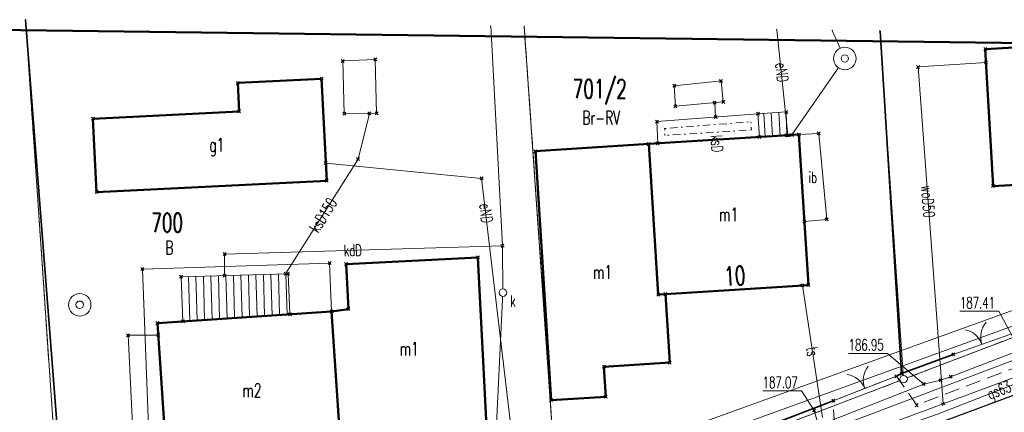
# Model space of a CAD drawing. Header units: metres. Extents: x 6498948 to 6499625, y 5676527 to 5676852.
# Tile 15 of 22: x 6499069 to 6499134, y 5676721 to 5676747. Entities that reach past the tile are written whole.
import ezdxf
from ezdxf.enums import TextEntityAlignment as Align

# ---------------------------------------------------------------- set-up
doc = ezdxf.new("R2010")
doc.units = ezdxf.units.M
for name, pattern in [('L_0_03', [1, 0.5, -0.5]), ('L_0_04', [1.5, 1, -0.5]), ('L_0_06', [2, 1.5, -0.5]), ('L_0_EE_00', [1, 0, -0.25, 0.5, -0.25])]:
    doc.linetypes.add(name, pattern=pattern)
doc.layers.get('0').update_dxf_attribs({"linetype": 'CONTINUOUS', "lineweight": 18})
doc.layers.add('Z-WTÓRNIK', color=7, linetype='CONTINUOUS', lineweight=18, true_color=0x7f868a)
doc.styles.get("Standard").update_dxf_attribs({"font": 'simplex.shx'})
doc.linetypes.add('L_0_15_SHX', pattern='A,0,-0.375,-0.75,-0.75,-0.75,-0.75,-0.75,[1,Mroczeń dz. 705_4 dcp.shx,S=0.05,R=0,X=0,Y=0],-0.75,-0.75,-0.75,-0.75,-0.375', length=7.5)

# ---------------------------------------------------------------- blocks, each defined once
blk = doc.blocks.new('L_2_20_3')
at = {"color": 0, "linetype": 'Continuous', "lineweight": 13}
for centre, start, end in [((-3, 0), 299.9816, 0), ((3, 0), 180, 240.0184)]:
    blk.add_arc(centre, 3, start, end, dxfattribs=at)
blk = doc.blocks.new('GEPPGD_S')
at = {"color": 0, "linetype": 'Continuous', "lineweight": 18}
blk.add_wipeout([(0, -0.5), (0.25, -0.43), (0.43, -0.25), (0.5, 0), (0.43, 0.25), (0.25, 0.43), (0, 0.5), (-0.25, 0.43), (-0.43, 0.25), (-0.5, 0), (-0.43, -0.25), (-0.25, -0.43)], dxfattribs=at)
blk.add_circle((0, 0), 0.5, dxfattribs=at)
blk = doc.blocks.new('GSPPRB')
at = {"color": 0, "linetype": 'Continuous', "lineweight": 13, "flags": 128}
for points in [[(-0.2, 0.2), (0.2, -0.2)], [(0.2, 0.2), (-0.2, -0.2)]]:
    blk.add_lwpolyline(points, dxfattribs=at)
blk = doc.blocks.new('GUPKSD')
at = {"color": 0, "linetype": 'Continuous', "lineweight": 18}
blk.add_wipeout([(0, -0.5), (0.25, -0.43), (0.43, -0.25), (0.5, 0), (0.43, 0.25), (0.25, 0.43), (0, 0.5), (-0.25, 0.43), (-0.43, 0.25), (-0.5, 0), (-0.43, -0.25), (-0.25, -0.43)], dxfattribs=at)
blk.add_circle((0, 0), 0.5, dxfattribs=at)
blk = doc.blocks.new('GUPPRZ_T')
at = {"linetype": 'Continuous', "lineweight": 13}
blk.add_hatch(color=0, dxfattribs=at).paths.add_polyline_path([(0, -0.09, 1), (0, 0.09, 1)])
at = {"color": 0, "linetype": 'Continuous', "lineweight": 13}
blk.add_circle((0, 0), 0.0906, dxfattribs=at)
blk = doc.blocks.new('GUPWST')
at = {"color": 0, "linetype": 'Continuous', "lineweight": 18}
blk.add_wipeout([(0, -1.5), (0.75, -1.3), (1.3, -0.75), (1.5, 0), (1.3, 0.75), (0.75, 1.3), (0, 1.5), (-0.75, 1.3), (-1.3, 0.75), (-1.5, 0), (-1.3, -0.75), (-0.75, -1.3)], dxfattribs=at)
for radius in [1.5, 0.5]:
    blk.add_circle((0, 0), radius, dxfattribs=at)

msp = doc.modelspace()

# ---------------------------------------------------------------- linework, layer by layer
at = {"layer": 'Z-WTÓRNIK', "linetype": 'CONTINUOUS', "lineweight": 18}
for p, q in [((6499071.975, 5676702.693), (6499068.919, 5676747.44)), ((6499104.41, 5676714.728), (6499102.162, 5676746.997)), ((6499127.454, 5676723.492), (6499125.867, 5676746.684)), ((6499111.003, 5676740.651), (6499117.737, 5676741.177)), ((6499117.737, 5676741.177), (6499117.845, 5676739.626)), ((6499111.066, 5676739.198), (6499111.003, 5676740.651)), ((6499117.845, 5676739.626), (6499111.066, 5676739.198)), ((6499127.454, 5676723.492), (6499154.184, 5676733.67)), ((6499134.59, 5676726.48), (6499130.76, 5676725.14)), ((6499111.611, 5676717.458), (6499127.454, 5676723.492)), ((6499126.97, 5676723.69), (6499122.76, 5676722.05))]:
    msp.add_line(p, q, dxfattribs=at)
at = {"layer": 'Z-WTÓRNIK', "linetype": 'L_0_15_SHX', "lineweight": 35}
for p, q in [((6499068.924, 5676747.44), (6499071.5, 5676714.15)), ((6499127.32, 5676723.86), (6499125.885, 5676746.684)), ((6499130.76, 5676725.14), (6499127.32, 5676723.86)), ((6499127.32, 5676723.86), (6499126.97, 5676723.69)), ((6499122.76, 5676722.05), (6499112.17, 5676717.99))]:
    msp.add_line(p, q, dxfattribs=at)
at = {"layer": 'Z-WTÓRNIK', "linetype": 'CONTINUOUS', "lineweight": 35}
for p, q in [((6499068.924, 5676747.44), (6499071.5, 5676714.15)), ((6499127.32, 5676723.86), (6499125.885, 5676746.684)), ((6499130.76, 5676725.14), (6499127.32, 5676723.86)), ((6499127.32, 5676723.86), (6499126.97, 5676723.69)), ((6499122.76, 5676722.05), (6499112.17, 5676717.99))]:
    msp.add_line(p, q, dxfattribs=at)
at = {"layer": 'Z-WTÓRNIK', "linetype": 'L_0_EE_00', "lineweight": 18}
for p, q in [((6499111.523, 5676740.19), (6499117.273, 5676740.639)), ((6499117.273, 5676740.639), (6499117.311, 5676740.094)), ((6499111.544, 5676739.73), (6499111.523, 5676740.19)), ((6499117.311, 5676740.094), (6499111.544, 5676739.73))]:
    msp.add_line(p, q, dxfattribs=at)
at = {"layer": 'Z-WTÓRNIK', "lineweight": 18}
for p, q in [((6499153.649, 5676734.92), (6499101.651, 5676716.151)), ((6499153.991, 5676733.98), (6499101.989, 5676715.209))]:
    msp.add_line(p, q, dxfattribs=at)
at = {"layer": 'Z-WTÓRNIK', "lineweight": 50, "flags": 128}
msp.add_lwpolyline([(6499191.093, 5676639.489), (6499042.336, 5676638.026), (6499044.494, 5676747.046), (6499192.457, 5676745.137)], close=True, dxfattribs=at)
at = {"layer": 'Z-WTÓRNIK', "linetype": 'L_0_03', "lineweight": 18, "flags": 128}
for points in [[(6499042.88, 5676692.08), (6499056.238, 5676696.957), (6499071.975, 5676702.693), (6499068.919, 5676747.44)], [(6499068.919, 5676747.44), (6499071.975, 5676702.693), (6499088.245, 5676708.569), (6499093.765, 5676710.672), (6499104.41, 5676714.728), (6499102.162, 5676746.997)], [(6499174.434, 5676745.97), (6499174.76, 5676741.26), (6499154.184, 5676733.67), (6499127.454, 5676723.492), (6499111.611, 5676717.458), (6499104.41, 5676714.728), (6499102.162, 5676746.997)], [(6499186.421, 5676745.751), (6499174.76, 5676741.26), (6499154.184, 5676733.67), (6499127.454, 5676723.492), (6499111.611, 5676717.458), (6499104.41, 5676714.728), (6499093.765, 5676710.672), (6499088.245, 5676708.569), (6499071.975, 5676702.693), (6499056.238, 5676696.957), (6499042.88, 5676692.08)]]:
    msp.add_lwpolyline(points, dxfattribs=at)
at = {"layer": 'Z-WTÓRNIK', "linetype": 'Continuous', "lineweight": 18, "flags": 128}
for points in [[(6499093.177, 5676719.591), (6499093.242, 5676717.637), (6499100.21, 5676718.171), (6499100.743, 5676729.258), (6499100.716, 5676732.372), (6499099.936, 5676747.026)], [(6499118.994, 5676746.774), (6499119.741, 5676739.746)], [(6499122.7, 5676746.725), (6499123.537, 5676744.858), (6499120.011, 5676739.763)], [(6499042.868, 5676691.589), (6499058.2, 5676696.34), (6499071.12, 5676700.78), (6499071.95, 5676700.91), (6499089.806, 5676709.14), (6499091.28, 5676709.82), (6499106.44, 5676714.08), (6499120.97, 5676719.54), (6499136.21, 5676725.28), (6499169.98, 5676738.14), (6499189.869, 5676745.688)], [(6499076.95, 5676702.2), (6499130.092, 5676721.839), (6499174.94, 5676738.48), (6499193.059, 5676745.397)], [(6499130.092, 5676721.839), (6499128.416, 5676744.3), (6499132.949, 5676744.595)], [(6499114.86, 5676741.91), (6499114.92, 5676740.957)], [(6499086.254, 5676730.512), (6499091.085, 5676738.158), (6499091.84, 5676741.2)], [(6499118.223, 5676739.65), (6499118.133, 5676741.202)], [(6499118.722, 5676739.682), (6499118.632, 5676741.233)], [(6499119.221, 5676739.713), (6499119.131, 5676741.264)], [(6499088.936, 5676737.89), (6499099.318, 5676736.866), (6499101.82, 5676715.68)], [(6499082.186, 5676730.398), (6499082.184, 5676731.824), (6499100.716, 5676732.372)], [(6499079.78, 5676730.33), (6499079.863, 5676727.375)], [(6499080.28, 5676730.344), (6499080.362, 5676727.408)], [(6499080.78, 5676730.358), (6499080.861, 5676727.442)], [(6499081.279, 5676730.372), (6499081.36, 5676727.475)], [(6499081.779, 5676730.386), (6499081.86, 5676727.508)], [(6499082.279, 5676730.4), (6499082.359, 5676727.541)], [(6499082.779, 5676730.414), (6499082.858, 5676727.574)], [(6499083.279, 5676730.428), (6499083.358, 5676727.608)], [(6499083.778, 5676730.442), (6499083.857, 5676727.641)], [(6499084.278, 5676730.456), (6499084.356, 5676727.674)], [(6499084.778, 5676730.47), (6499084.855, 5676727.707)], [(6499085.278, 5676730.484), (6499085.355, 5676727.741)], [(6499085.778, 5676730.498), (6499085.854, 5676727.774)], [(6499086.277, 5676730.512), (6499086.353, 5676727.807)], [(6499122.05, 5676720.94), (6499120.708, 5676729.736)], [(6499077.762, 5676726.428), (6499075.758, 5676726.42), (6499076.95, 5676702.2)], [(6499135.2, 5676725.43), (6499130.58, 5676723.65), (6499129.92, 5676723.42), (6499128.79, 5676723.17), (6499122.68, 5676720.75), (6499122.01, 5676720.49), (6499121.79, 5676720.4), (6499120.48, 5676719.92), (6499117.39, 5676718.75), (6499113.28, 5676717.06), (6499113.04, 5676716.96), (6499104, 5676713.4), (6499102.55, 5676713.02), (6499100.16, 5676711.93), (6499095.07, 5676709.79), (6499094.42, 5676709.59), (6499091.11, 5676708.39), (6499081.69, 5676705.04), (6499080.91, 5676704.83), (6499067.17, 5676699.84)], [(6499121.49, 5676721.41), (6499121.79, 5676720.4)]]:
    msp.add_lwpolyline(points, dxfattribs=at)
at = {"layer": 'Z-WTÓRNIK', "linetype": 'L_0_06', "lineweight": 18, "flags": 128}
for points in [[(6499174.434, 5676745.97), (6499174.76, 5676741.26), (6499154.184, 5676733.67), (6499127.454, 5676723.492), (6499111.611, 5676717.458), (6499104.41, 5676714.728), (6499102.162, 5676746.997)], [(6499042.828, 5676689.852), (6499042.91, 5676689.86), (6499053.49, 5676692.91), (6499065.65, 5676696.83), (6499077.67, 5676700.85), (6499083.7, 5676702.9), (6499101.02, 5676709.66), (6499117.16, 5676715.9), (6499129.34, 5676720.4), (6499141.59, 5676724.96), (6499152.63, 5676729.36), (6499164.16, 5676733.79), (6499176.03, 5676738.3), (6499192.72, 5676744.41), (6499193.057, 5676744.543)]]:
    msp.add_lwpolyline(points, dxfattribs=at)
at = {"layer": 'Z-WTÓRNIK', "linetype": 'Continuous', "lineweight": 50, "flags": 128}
for points in [[(6499142.672, 5676736.874), (6499133.414, 5676736.352), (6499132.898, 5676745.487), (6499142.156, 5676746.01)], [(6499073.417, 5676740.846), (6499083.157, 5676741.33), (6499083.062, 5676743.228), (6499088.656, 5676743.507), (6499088.994, 5676736.715), (6499073.66, 5676735.951)], [(6499102.904, 5676738.68), (6499110.46, 5676739.16), (6499111.093, 5676729.13), (6499111.573, 5676729.161), (6499111.861, 5676724.595), (6499107.475, 5676724.324), (6499107.599, 5676722.322), (6499103.954, 5676722.098)], [(6499121.108, 5676729.762), (6499111.573, 5676729.161), (6499111.093, 5676729.13), (6499110.46, 5676739.16), (6499120.475, 5676739.792)], [(6499089.318, 5676728.004), (6499090.441, 5676728.164), (6499090.285, 5676731.157), (6499099.075, 5676731.608), (6499099.673, 5676719.925), (6499089.892, 5676719.422)], [(6499090.005, 5676717.677), (6499078.396, 5676716.904), (6499077.708, 5676727.232), (6499089.318, 5676728.004), (6499089.892, 5676719.422)]]:
    msp.add_lwpolyline(points, close=True, dxfattribs=at)
at = {"layer": 'Z-WTÓRNIK', "linetype": 'Continuous', "lineweight": 13, "flags": 128}
for points in [[(6499192.152, 5676745.647), (6499191.95, 5676745.57), (6499179.3, 5676740.57), (6499171.74, 5676737.85), (6499170.17, 5676737.27), (6499168.1, 5676736.42), (6499161.03, 5676733.79), (6499158.09, 5676732.52), (6499155.88, 5676731.44), (6499140.7, 5676725.44), (6499129.71, 5676721.16), (6499122.42, 5676718.61), (6499121.75, 5676718.23), (6499118.18, 5676716.81), (6499107.84, 5676712.85), (6499095.6, 5676708.22), (6499085.21, 5676704.27), (6499074.11, 5676700.19), (6499063.67, 5676696.63), (6499051.98, 5676692.98), (6499044.37, 5676690.84), (6499042.844, 5676690.555)], [(6499131.21, 5676728.022), (6499133.79, 5676728.022), (6499135.2, 5676725.43)], [(6499118.06, 5676722.712), (6499120.64, 5676722.712), (6499121.49, 5676721.41)]]:
    msp.add_lwpolyline(points, dxfattribs=at)
at = {"layer": 'Z-WTÓRNIK', "linetype": 'L_0_04', "lineweight": 18, "flags": 128}
for points in [[(6499191.14, 5676745.665), (6499175.35, 5676739.7), (6499174.5, 5676741.32), (6499170.36, 5676739.78), (6499169.96, 5676737.67), (6499163.31, 5676735.13), (6499161.78, 5676736.58), (6499160.12, 5676735.91), (6499160.1, 5676733.88), (6499145.91, 5676728.46), (6499145.13, 5676730.42), (6499143.58, 5676729.85), (6499144.35, 5676727.88), (6499128.33, 5676721.76), (6499126.97, 5676723.69), (6499122.76, 5676722.05), (6499122.88, 5676719.69), (6499112.93, 5676715.89), (6499112.17, 5676717.99), (6499107.8, 5676716.36), (6499108.55, 5676714.21), (6499094.1, 5676708.7), (6499093.24, 5676710.92), (6499091.67, 5676710.34), (6499092.48, 5676708.08), (6499080.29, 5676703.44), (6499079.25, 5676705.67), (6499072.14, 5676703.08), (6499072.99, 5676700.84), (6499056.7, 5676695.53), (6499055.22, 5676700.77), (6499051.84, 5676699.99), (6499050.96, 5676699.73), (6499051.6, 5676695.36), (6499052.3, 5676694.18), (6499042.86, 5676691.24)], [(6499042.828, 5676689.852), (6499042.91, 5676689.86), (6499053.49, 5676692.91), (6499065.65, 5676696.83), (6499077.67, 5676700.85), (6499083.7, 5676702.9), (6499101.02, 5676709.66), (6499117.16, 5676715.9), (6499129.34, 5676720.4), (6499141.59, 5676724.96), (6499152.63, 5676729.36), (6499164.16, 5676733.79), (6499176.03, 5676738.3), (6499192.72, 5676744.41), (6499193.057, 5676744.543)]]:
    msp.add_lwpolyline(points, dxfattribs=at)
at = {"layer": 'Z-WTÓRNIK', "linetype": 'Continuous', "lineweight": 25, "flags": 128}
msp.add_lwpolyline([(6499042.828, 5676689.852), (6499042.91, 5676689.86), (6499053.49, 5676692.91), (6499065.65, 5676696.83), (6499077.67, 5676700.85), (6499083.7, 5676702.9), (6499101.02, 5676709.66), (6499117.16, 5676715.9), (6499129.34, 5676720.4), (6499141.59, 5676724.96), (6499152.63, 5676729.36), (6499164.16, 5676733.79), (6499176.03, 5676738.3), (6499192.72, 5676744.41), (6499193.057, 5676744.543)], dxfattribs=at)
at = {"layer": 'Z-WTÓRNIK', "linetype": 'Continuous', "lineweight": 18, "flags": 128}
for points in [[(6499090.067, 5676744.695), (6499092.235, 5676744.793), (6499092.325, 5676741.202), (6499090.171, 5676741.171)], [(6499112.161, 5676743.037), (6499115.286, 5676743.364), (6499115.428, 5676741.958), (6499112.247, 5676741.674)], [(6499117.845, 5676739.626), (6499117.737, 5676741.177), (6499119.627, 5676741.295), (6499119.665, 5676739.741)], [(6499120.475, 5676739.792), (6499121.799, 5676739.866), (6499122.328, 5676734.137), (6499120.84, 5676734.007)], [(6499079.41, 5676727.345), (6499079.284, 5676730.316), (6499086.425, 5676730.517), (6499086.543, 5676727.82)]]:
    msp.add_lwpolyline(points, close=True, dxfattribs=at)
at = {"layer": 'Z-WTÓRNIK', "lineweight": 18, "flags": 128}
msp.add_lwpolyline([(6499089.318, 5676728.004), (6499089.192, 5676731.228), (6499076.715, 5676730.828), (6499077.34, 5676714.54)], dxfattribs=at)
at = {"layer": 'Z-WTÓRNIK'}
for p in [(6499068.919, 5676747.44), (6499068.924, 5676747.44), (6499099.936, 5676747.026), (6499102.162, 5676746.997), (6499118.994, 5676746.774), (6499122.7, 5676746.725), (6499125.867, 5676746.684), (6499125.885, 5676746.684), (6499132.898, 5676745.487), (6499090.067, 5676744.695), (6499092.235, 5676744.793), (6499123.537, 5676744.858), (6499132.949, 5676744.595), (6499128.416, 5676744.3), (6499083.062, 5676743.228), (6499088.656, 5676743.507), (6499115.286, 5676743.364), (6499112.161, 5676743.037), (6499114.86, 5676741.91), (6499115.428, 5676741.958), (6499083.157, 5676741.33), (6499090.171, 5676741.171), (6499091.84, 5676741.2), (6499092.325, 5676741.202), (6499112.247, 5676741.674), (6499117.737, 5676741.177), (6499119.627, 5676741.295), (6499073.417, 5676740.846), (6499111.003, 5676740.651), (6499114.92, 5676740.957), (6499121.799, 5676739.866), (6499110.46, 5676739.16), (6499111.066, 5676739.198), (6499117.845, 5676739.626), (6499119.665, 5676739.741), (6499119.741, 5676739.746), (6499120.011, 5676739.763), (6499120.475, 5676739.792), (6499102.904, 5676738.68), (6499088.936, 5676737.89), (6499091.085, 5676738.158), (6499088.994, 5676736.715), (6499099.318, 5676736.866), (6499073.66, 5676735.951), (6499133.414, 5676736.352), (6499120.84, 5676734.007), (6499122.328, 5676734.137), (6499100.716, 5676732.372), (6499082.184, 5676731.824), (6499099.075, 5676731.608), (6499076.715, 5676730.828), (6499089.192, 5676731.228), (6499090.285, 5676731.157), (6499079.284, 5676730.316), (6499082.186, 5676730.398), (6499086.254, 5676730.512), (6499086.425, 5676730.517), (6499120.708, 5676729.736), (6499121.108, 5676729.762), (6499100.743, 5676729.258), (6499111.093, 5676729.13), (6499111.573, 5676729.161), (6499072.533, 5676728.448), (6499089.318, 5676728.004), (6499090.441, 5676728.164), (6499079.41, 5676727.345), (6499086.543, 5676727.82), (6499077.708, 5676727.232), (6499075.758, 5676726.42), (6499077.762, 5676726.428), (6499130.76, 5676725.14), (6499107.475, 5676724.324), (6499111.861, 5676724.595), (6499127.454, 5676723.492), (6499129.92, 5676723.42), (6499129.92, 5676723.42), (6499130.58, 5676723.65), (6499130.58, 5676723.65), (6499128.79, 5676723.17), (6499128.79, 5676723.17), (6499103.954, 5676722.098), (6499107.599, 5676722.322), (6499122.76, 5676722.05), (6499128.33, 5676721.76), (6499130.092, 5676721.839), (6499121.49, 5676721.41), (6499121.49, 5676721.41)]:
    msp.add_point(p, dxfattribs=at)

# ---------------------------------------------------------------- block references
at = {"layer": 'Z-WTÓRNIK', "linetype": 'Continuous', "xscale": 0.5, "yscale": 0.5, "zscale": 0.5}
for name, p in [('GSPPRB', (6499132.898, 5676745.487)), ('GSPPRB', (6499090.067, 5676744.695)), ('GSPPRB', (6499092.235, 5676744.793)), ('GSPPRB', (6499128.416, 5676744.3)), ('GSPPRB', (6499132.949, 5676744.595)), ('GSPPRB', (6499083.062, 5676743.228)), ('GSPPRB', (6499088.656, 5676743.507)), ('GSPPRB', (6499112.161, 5676743.037)), ('GSPPRB', (6499115.286, 5676743.364)), ('GSPPRB', (6499112.247, 5676741.674)), ('GSPPRB', (6499114.86, 5676741.91)), ('GSPPRB', (6499115.428, 5676741.958)), ('GSPPRB', (6499083.157, 5676741.33)), ('GSPPRB', (6499090.171, 5676741.171)), ('GSPPRB', (6499091.84, 5676741.2)), ('GSPPRB', (6499092.325, 5676741.202)), ('GSPPRB', (6499117.737, 5676741.177)), ('GSPPRB', (6499119.627, 5676741.295)), ('GSPPRB', (6499073.417, 5676740.846)), ('GSPPRB', (6499111.003, 5676740.651)), ('GSPPRB', (6499114.92, 5676740.957)), ('GSPPRB', (6499119.665, 5676739.741)), ('GSPPRB', (6499119.741, 5676739.746)), ('GSPPRB', (6499120.011, 5676739.763)), ('GSPPRB', (6499120.475, 5676739.792)), ('GSPPRB', (6499121.799, 5676739.866)), ('GSPPRB', (6499110.46, 5676739.16)), ('GSPPRB', (6499111.066, 5676739.198)), ('GSPPRB', (6499117.845, 5676739.626)), ('GSPPRB', (6499102.904, 5676738.68)), ('GSPPRB', (6499088.936, 5676737.89)), ('GSPPRB', (6499091.085, 5676738.158)), ('GSPPRB', (6499088.994, 5676736.715)), ('GSPPRB', (6499099.318, 5676736.866)), ('GSPPRB', (6499073.66, 5676735.951)), ('GSPPRB', (6499133.414, 5676736.352)), ('GSPPRB', (6499120.84, 5676734.007)), ('GSPPRB', (6499122.328, 5676734.137)), ('GSPPRB', (6499082.184, 5676731.824)), ('GSPPRB', (6499089.192, 5676731.228)), ('GSPPRB', (6499099.075, 5676731.608)), ('GSPPRB', (6499076.715, 5676730.828)), ('GSPPRB', (6499086.254, 5676730.512)), ('GSPPRB', (6499086.425, 5676730.517)), ('GSPPRB', (6499090.285, 5676731.157)), ('GSPPRB', (6499079.284, 5676730.316)), ('GSPPRB', (6499082.186, 5676730.398)), ('GSPPRB', (6499120.708, 5676729.736)), ('GSPPRB', (6499121.108, 5676729.762)), ('GSPPRB', (6499111.093, 5676729.13)), ('GSPPRB', (6499111.573, 5676729.161)), ('GSPPRB', (6499089.318, 5676728.004)), ('GSPPRB', (6499090.441, 5676728.164)), ('GSPPRB', (6499077.708, 5676727.232)), ('GSPPRB', (6499079.41, 5676727.345)), ('GSPPRB', (6499086.543, 5676727.82)), ('GSPPRB', (6499075.758, 5676726.42)), ('GSPPRB', (6499077.762, 5676726.428)), ('GSPPRB', (6499130.76, 5676725.14)), ('GSPPRB', (6499107.475, 5676724.324)), ('GSPPRB', (6499111.861, 5676724.595)), ('GSPPRB', (6499129.92, 5676723.42)), ('GUPPRZ_T', (6499129.92, 5676723.42)), ('GSPPRB', (6499130.58, 5676723.65)), ('GUPPRZ_T', (6499130.58, 5676723.65)), ('GSPPRB', (6499128.79, 5676723.17)), ('GUPPRZ_T', (6499128.79, 5676723.17)), ('GSPPRB', (6499103.954, 5676722.098)), ('GSPPRB', (6499107.599, 5676722.322)), ('GSPPRB', (6499122.76, 5676722.05)), ('GSPPRB', (6499121.49, 5676721.41)), ('GUPPRZ_T', (6499121.49, 5676721.41)), ('GSPPRB', (6499128.33, 5676721.76))]:
    msp.add_blockref(name, p, dxfattribs=at)
for name, p, rotation in [('GSPPRB', (6499100.716, 5676732.372), 272.77), ('L_2_20_3', (6499132.675, 5676725.81), 199.28), ('L_2_20_3', (6499124.865, 5676722.87), 201.28), ('GSPPRB', (6499130.092, 5676721.839), 202.26)]:
    msp.add_blockref(name, p, dxfattribs=dict(at, rotation=rotation))

# ---------------------------------------------------------------- texts
at = {"layer": 'Z-WTÓRNIK', "lineweight": 15, "width": 0.66}
for s, rotation, p in [('eND', -83.9, (6499119.34, 5676743.93)), ('ib', -360, (6499121.401, 5676736.937)), ('woD50', -85.7, (6499129.085, 5676735.334)), ('ksD150', -302.3, (6499088.76, 5676734.42)), ('eND', -83.3, (6499099.62, 5676734.55)), ('kdD', -358.3, (6499090.737, 5676732.077)), ('ts', -81.3, (6499121.379, 5676725.338)), ('gs63', -338.7, (6499133.82, 5676722.761))]:
    msp.add_text(s, height=0.75, rotation=rotation, dxfattribs=at).set_placement(p, align=Align.MIDDLE_CENTER)
at = {"layer": 'Z-WTÓRNIK', "lineweight": 25, "width": 0.66}
for s, p in [('701/2', (6499105.39, 5676742.83)), ('700', (6499077.3, 5676733.92))]:
    msp.add_text(s, height=1.25, dxfattribs=at).set_placement(p, align=Align.MIDDLE_LEFT)
at = {"layer": 'Z-WTÓRNIK', "lineweight": 18, "width": 0.66}
msp.add_text('Br-RV', height=0.9, dxfattribs=at).set_placement((6499107.29, 5676740.91), align=Align.MIDDLE_CENTER)
for s, p in [('g1', (6499081.67, 5676739.1)), ('m1', (6499115.784, 5676734.461)), ('m1', (6499107.382, 5676730.629)), ('m1', (6499094.496, 5676725.515)), ('m2', (6499084.01, 5676722.75))]:
    msp.add_text(s, height=0.9, rotation=-360, dxfattribs=at).set_placement(p, align=Align.MIDDLE_CENTER)
at = {"layer": 'Z-WTÓRNIK', "lineweight": 15, "width": 0.66}
msp.add_text('ksD', height=0.75, rotation=-86, dxfattribs=at).set_placement((6499114.969, 5676739.771), align=Align.MIDDLE_LEFT)
at = {"layer": 'Z-WTÓRNIK', "lineweight": 18, "width": 0.66}
msp.add_text('B', height=0.9, dxfattribs=at).set_placement((6499078.24, 5676732.25), align=Align.MIDDLE_LEFT)
at = {"layer": 'Z-WTÓRNIK', "lineweight": 25, "width": 0.66}
msp.add_text('10', height=1.25, rotation=3.5, dxfattribs=at).set_placement((6499116.2, 5676730.37), align=Align.MIDDLE_CENTER)
at = {"layer": 'Z-WTÓRNIK', "lineweight": 15, "width": 0.66}
for s, p in [('187.41', (6499131.21, 5676728.96)), ('186.95', (6499123.79, 5676726.15)), ('187.07', (6499118.06, 5676723.65))]:
    msp.add_text(s, height=0.75, dxfattribs=at).set_placement(p, align=Align.TOP_LEFT)

# ---------------------------------------------------------------- next in the draw order: block references
at = {"layer": 'Z-WTÓRNIK', "linetype": 'Continuous', "xscale": 0.5, "yscale": 0.5, "zscale": 0.5}
for name, p in [('GUPWST', (6499123.537, 5676744.858)), ('GUPKSD', (6499100.743, 5676729.258)), ('GUPWST', (6499072.533, 5676728.448)), ('GEPPGD_S', (6499127.454, 5676723.492))]:
    msp.add_blockref(name, p, dxfattribs=at)

# ---------------------------------------------------------------- next in the draw order: linework, layer by layer
at = {"layer": 'Z-WTÓRNIK', "linetype": 'Continuous', "lineweight": 13, "flags": 128}
msp.add_lwpolyline([(6499123.79, 5676725.212), (6499126.37, 5676725.212), (6499128.79, 5676723.17)], dxfattribs=at)
at = {"layer": 'Z-WTÓRNIK'}
for p in [(6499126.97, 5676723.69), (6499127.32, 5676723.86)]:
    msp.add_point(p, dxfattribs=at)

# ---------------------------------------------------------------- next in the draw order: block references
at = {"layer": 'Z-WTÓRNIK', "linetype": 'Continuous', "xscale": 0.5, "yscale": 0.5, "zscale": 0.5}
for p in [(6499126.97, 5676723.69), (6499127.32, 5676723.86)]:
    msp.add_blockref('GSPPRB', p, dxfattribs=at)

# ---------------------------------------------------------------- next in the draw order: texts
at = {"layer": 'Z-WTÓRNIK', "lineweight": 15, "width": 0.66}
msp.add_text('k', height=0.75, rotation=-360, dxfattribs=at).set_placement((6499101.23, 5676729.07), align=Align.TOP_LEFT)

doc.saveas('drawing.dxf')
